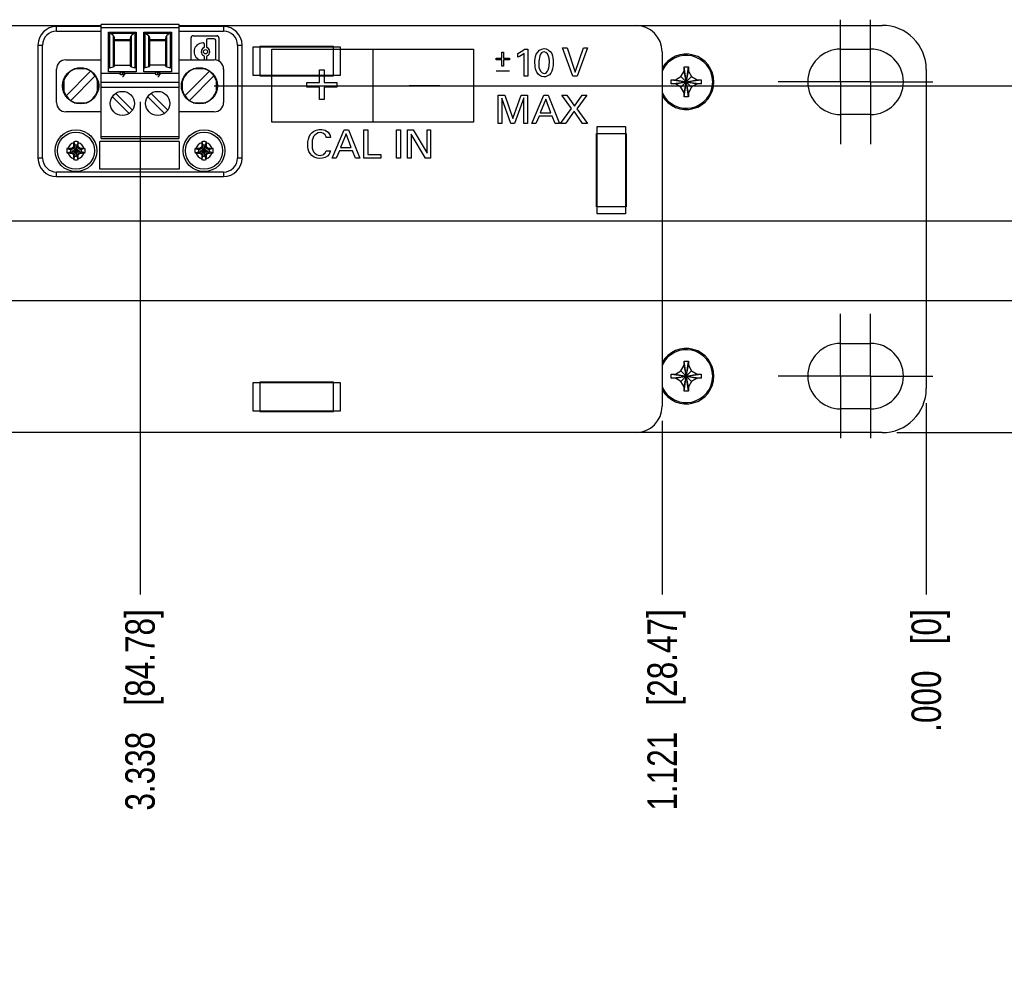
# Model space of a CAD drawing. Header units: inches. Extents: x 0 to 34, y 0 to 22.
# Tile 29 of 56: x 18.3 to 22.4, y 12.4 to 16.4. Entities that reach past the tile are written whole.
import ezdxf

# ---------------------------------------------------------------- set-up
doc = ezdxf.new("R2010")
doc.units = ezdxf.units.IN
doc.header["$LTSCALE"] = 1.87
doc.header["$MEASUREMENT"] = 0
doc.linetypes.add('CENTER', pattern=[0.6, 0.375, -0.075, 0.075, -0.075])
doc.layers.get('0').update_dxf_attribs({"linetype": 'CONTINUOUS'})
doc.layers.add('02___PRT_ALL_AXES', color=7, linetype='CONTINUOUS')
doc.layers.add('DIMENSIONS', color=7, linetype='CONTINUOUS')
doc.styles.get("Standard").update_dxf_attribs({"font": 'txt', "width": 0.8})
doc.dimstyles.new('DIMSTYLE_2', dxfattribs={"dimtxt": 0.125, "dimasz": 0.18, "dimexe": 0.125, "dimexo": 0.0625, "dimgap": 0.03125, "dimtad": 0, "dimtih": 1, "dimtoh": 1, "dimdec": 3, "dimzin": 4, "dimdsep": 46, "dimtxsty": 'STANDARD', "dimblk": '_FILLED', "dimblk1": '_FILLED', "dimblk2": '_FILLED', "dimcen": 0.09, "dimadec": 0, "dimazin": 0, "dimtp": 0.001, "dimtm": 0.001, "dimtfac": 1, "dimtdec": 3, "dimtofl": 0, "dimtmove": 0, "dimatfit": 3, "dimldrblk": '_FILLED', "dimfxl": 1, "dimtolj": 1, "dimtzin": 4, "dimarcsym": 0})
doc.dimstyles.new('DIMSTYLE_3', dxfattribs={"dimtxt": 0.125, "dimasz": 0.18, "dimexe": 0.125, "dimexo": 0.0625, "dimgap": 0.03125, "dimtad": 0, "dimtih": 1, "dimtoh": 1, "dimdec": 3, "dimzin": 4, "dimdsep": 46, "dimtxsty": 'STANDARD', "dimblk": '_FILLED', "dimblk1": '_FILLED', "dimblk2": '_FILLED', "dimcen": 0.09, "dimadec": 0, "dimazin": 0, "dimtfac": 1, "dimtdec": 3, "dimtofl": 0, "dimtmove": 0, "dimatfit": 3, "dimldrblk": '_FILLED', "dimfxl": 1, "dimtolj": 1, "dimtzin": 4, "dimarcsym": 0})

# ---------------------------------------------------------------- blocks, each defined once
blk = doc.blocks.new('*D32')
at = {"layer": 'DIMENSIONS', "color": 2, "linetype": 'CONTINUOUS'}
blk.add_line((20.9843, 14.6804), (20.9843, 13.9424), dxfattribs=at)
at = {"layer": 'DIMENSIONS', "color": 2, "linetype": 'CONTINUOUS', "insert": (20.9218, 13.8799), "char_height": 0.125, "width": 1.325, "attachment_point": 3, "rotation": 90, "line_spacing_factor": 0.9}
blk.add_mtext('1.121{\\Ftxt.shx;\\W1.000000;\\H0.125000; }[28.47]', dxfattribs=at)
blk = doc.blocks.new('_FILLED')
at = {"color": 0, "linetype": 'BYBLOCK'}
blk.add_solid([(0, 0), (-1, 0.174), (-1, -0.174)], dxfattribs=at)
blk = doc.blocks.new('*D33')
at = {"layer": 'DIMENSIONS', "color": 2, "linetype": 'CONTINUOUS'}
blk.add_line((22.1053, 14.7549), (22.1053, 13.9424), dxfattribs=at)
at = {"layer": 'DIMENSIONS', "color": 2, "linetype": 'CONTINUOUS', "insert": (22.0428, 13.8799), "char_height": 0.125, "width": 0.825, "attachment_point": 3, "rotation": 90, "line_spacing_factor": 0.9}
blk.add_mtext('.000{\\Ftxt.shx;\\W1.000000;\\H0.125000; }[0]', dxfattribs=at)
blk = doc.blocks.new('*D34')
at = {"layer": 'DIMENSIONS', "color": 2, "linetype": 'CONTINUOUS'}
blk.add_line((18.7674, 16.0353), (18.7674, 13.9424), dxfattribs=at)
at = {"layer": 'DIMENSIONS', "color": 2, "linetype": 'CONTINUOUS', "insert": (18.7049, 13.8799), "char_height": 0.125, "width": 1.325, "attachment_point": 3, "rotation": 90, "line_spacing_factor": 0.9}
blk.add_mtext('3.338{\\Ftxt.shx;\\W1.000000;\\H0.125000; }[84.78]', dxfattribs=at)
blk = doc.blocks.new('*D35')
at = {"layer": 'DIMENSIONS', "color": 2, "linetype": 'CONTINUOUS'}
blk.add_line((17.5883, 15.8239), (17.5883, 13.9424), dxfattribs=at)
at = {"layer": 'DIMENSIONS', "color": 2, "linetype": 'CONTINUOUS', "insert": (17.5258, 13.8799), "char_height": 0.125, "width": 1.425, "attachment_point": 3, "rotation": 90, "line_spacing_factor": 0.9}
blk.add_mtext('4.517{\\Ftxt.shx;\\W1.000000;\\H0.125000; }[114.73]', dxfattribs=at)
blk = doc.blocks.new('*D36')
at = {"layer": 'DIMENSIONS', "color": 2, "linetype": 'CONTINUOUS'}
blk.add_line((14.8363, 15.2009), (14.8363, 13.9424), dxfattribs=at)
at = {"layer": 'DIMENSIONS', "color": 2, "linetype": 'CONTINUOUS', "insert": (14.7738, 13.8799), "char_height": 0.125, "width": 1.425, "attachment_point": 3, "rotation": 90, "line_spacing_factor": 0.9}
blk.add_mtext('7.269{\\Ftxt.shx;\\W1.000000;\\H0.125000; }[184.63]', dxfattribs=at)
blk = doc.blocks.new('*D37')
at = {"layer": 'DIMENSIONS', "color": 2, "linetype": 'CONTINUOUS'}
blk.add_line((10.3733, 14.6969), (10.3733, 13.9424), dxfattribs=at)
at = {"layer": 'DIMENSIONS', "color": 2, "linetype": 'CONTINUOUS', "insert": (10.3108, 13.8799), "char_height": 0.125, "width": 1.525, "attachment_point": 3, "rotation": 90, "line_spacing_factor": 0.9}
blk.add_mtext('11.732{\\Ftxt.shx;\\W1.000000;\\H0.125000; }[297.99]', dxfattribs=at)
blk = doc.blocks.new('*D38')
at = {"layer": 'DIMENSIONS', "color": 2, "linetype": 'CONTINUOUS'}
blk.add_line((6.4403, 15.718), (6.4403, 13.9424), dxfattribs=at)
at = {"layer": 'DIMENSIONS', "color": 2, "linetype": 'CONTINUOUS', "insert": (6.3778, 13.8799), "char_height": 0.125, "width": 1.525, "attachment_point": 3, "rotation": 90, "line_spacing_factor": 0.9}
blk.add_mtext('15.665{\\Ftxt.shx;\\W1.000000;\\H0.125000; }[397.89]', dxfattribs=at)
blk = doc.blocks.new('*D39')
at = {"layer": 'DIMENSIONS', "color": 2, "linetype": 'CONTINUOUS'}
blk.add_line((7.1048, 15.8239), (7.1048, 13.9424), dxfattribs=at)
at = {"layer": 'DIMENSIONS', "color": 2, "linetype": 'CONTINUOUS', "insert": (7.0423, 13.8799), "char_height": 0.125, "width": 1.525, "attachment_point": 3, "rotation": 90, "line_spacing_factor": 0.9}
blk.add_mtext('15.001{\\Ftxt.shx;\\W1.000000;\\H0.125000; }[381.01]', dxfattribs=at)
blk = doc.blocks.new('*D40')
at = {"layer": 'DIMENSIONS', "color": 2, "linetype": 'CONTINUOUS'}
blk.add_line((4.2263, 14.6804), (4.2263, 13.9424), dxfattribs=at)
at = {"layer": 'DIMENSIONS', "color": 2, "linetype": 'CONTINUOUS', "insert": (4.1638, 13.8799), "char_height": 0.125, "width": 1.525, "attachment_point": 3, "rotation": 90, "line_spacing_factor": 0.9}
blk.add_mtext('17.879{\\Ftxt.shx;\\W1.000000;\\H0.125000; }[454.13]', dxfattribs=at)
blk = doc.blocks.new('*D41')
at = {"layer": 'DIMENSIONS', "color": 2, "linetype": 'CONTINUOUS'}
blk.add_line((12.6053, 14.9852), (12.6053, 13.9424), dxfattribs=at)
at = {"layer": 'DIMENSIONS', "color": 2, "linetype": 'CONTINUOUS', "insert": (12.5428, 13.8799), "char_height": 0.125, "width": 1.325, "attachment_point": 3, "rotation": 90, "line_spacing_factor": 0.9}
blk.add_mtext('9.500{\\Ftxt.shx;\\W1.000000;\\H0.125000; }[241.3]', dxfattribs=at)
blk = doc.blocks.new('*D42')
at = {"layer": 'DIMENSIONS', "color": 2, "linetype": 'CONTINUOUS'}
blk.add_line((14.4198, 15.1909), (22.7928, 15.1909), dxfattribs=at)
at = {"layer": 'DIMENSIONS', "color": 2, "linetype": 'CONTINUOUS', "insert": (22.8553, 15.2534), "char_height": 0.125, "width": 1.225, "attachment_point": 1, "line_spacing_factor": 0.9}
blk.add_mtext('.561{\\Ftxt.shx;\\W1.000000;\\H0.125000; }[14.25]', dxfattribs=at)
blk = doc.blocks.new('*D43')
at = {"layer": 'DIMENSIONS', "color": 2, "linetype": 'CONTINUOUS'}
blk.add_line((21.9803, 14.6299), (22.7928, 14.6299), dxfattribs=at)
at = {"layer": 'DIMENSIONS', "color": 2, "linetype": 'CONTINUOUS', "insert": (22.8553, 14.6924), "char_height": 0.125, "width": 0.825, "attachment_point": 1, "line_spacing_factor": 0.9}
blk.add_mtext('.000{\\Ftxt.shx;\\W1.000000;\\H0.125000; }[0]', dxfattribs=at)
blk = doc.blocks.new('*D44')
at = {"layer": 'DIMENSIONS', "color": 2, "linetype": 'CONTINUOUS'}
blk.add_line((15.1643, 15.5289), (22.7928, 15.5289), dxfattribs=at)
at = {"layer": 'DIMENSIONS', "color": 2, "linetype": 'CONTINUOUS', "insert": (22.8553, 15.5914), "char_height": 0.125, "width": 1.225, "attachment_point": 1, "line_spacing_factor": 0.9}
blk.add_mtext('.899{\\Ftxt.shx;\\W1.000000;\\H0.125000; }[22.83]', dxfattribs=at)
blk = doc.blocks.new('*D47')
at = {"layer": 'DIMENSIONS', "color": 2, "linetype": 'CONTINUOUS'}
blk.add_line((19.0821, 16.103), (22.7928, 16.103), dxfattribs=at)
at = {"layer": 'DIMENSIONS', "color": 2, "linetype": 'CONTINUOUS', "insert": (22.8553, 16.1655), "char_height": 0.125, "width": 1.625, "attachment_point": 1, "line_spacing_factor": 0.9}
blk.add_mtext('3X 1.473{\\Ftxt.shx;\\W1.000000;\\H0.125000; }[37.42]', dxfattribs=at)

msp = doc.modelspace()

# ---------------------------------------------------------------- linework, layer by layer
at = {"color": 7, "linetype": 'CONTINUOUS'}
for p, q in [((17.9038, 16.3599), (18.6019, 16.3599)), ((18.933, 16.3599), (21.9178, 16.3599)), ((19.2473, 16.2679), (19.6173, 16.2679)), ((19.2473, 16.1469), (19.2473, 16.2679)), ((19.5883, 16.2699), (19.2763, 16.2699)), ((19.2763, 16.2699), (19.2763, 16.1449)), ((19.5883, 16.1449), (19.5883, 16.2699)), ((19.6173, 16.2679), (19.6173, 16.1469)), ((20.9843, 16.2469), (20.9843, 14.7429)), ((21.0773, 16.1839), (21.0953, 16.1839)), ((21.0773, 16.0559), (21.0953, 16.1839)), ((21.0773, 16.1659), (21.0773, 16.1839)), ((21.0953, 16.0559), (21.0773, 16.1839)), ((21.0953, 16.1839), (21.0953, 16.1659)), ((18.6924, 16.1508), (18.6924, 16.1625)), ((18.8424, 16.1508), (18.8424, 16.1625)), ((19.6173, 16.1469), (19.2473, 16.1469)), ((19.2763, 16.1449), (19.5883, 16.1449)), ((19.3043, 16.1449), (19.3043, 16.1469)), ((19.3763, 16.1449), (19.3763, 16.1469)), ((19.4883, 16.1449), (19.4883, 16.1469)), ((21.0403, 16.1289), (21.0637, 16.1424)), ((21.0637, 16.1424), (21.0773, 16.1659)), ((21.0637, 16.0974), (21.1088, 16.1424)), ((21.0637, 16.1424), (21.1088, 16.0974)), ((21.0773, 16.0739), (21.0953, 16.1659)), ((21.0953, 16.0739), (21.0773, 16.1659)), ((21.0953, 16.1659), (21.1088, 16.1424)), ((21.1088, 16.1424), (21.1323, 16.1289)), ((22.1053, 16.1724), (22.1053, 14.8174)), ((21.0223, 16.1109), (21.1503, 16.1289)), ((21.0223, 16.1289), (21.0403, 16.1289)), ((21.0223, 16.1289), (21.1503, 16.1109)), ((21.0223, 16.1109), (21.0223, 16.1289)), ((21.0403, 16.1109), (21.0223, 16.1109)), ((21.0403, 16.1109), (21.1323, 16.1289)), ((21.0403, 16.1289), (21.1323, 16.1109)), ((21.0637, 16.0974), (21.0403, 16.1109)), ((21.0773, 16.0739), (21.0637, 16.0974)), ((21.1088, 16.0974), (21.0953, 16.0739)), ((21.1323, 16.1109), (21.1088, 16.0974)), ((21.1323, 16.1289), (21.1503, 16.1289)), ((21.1503, 16.1109), (21.1323, 16.1109)), ((21.1503, 16.1289), (21.1503, 16.1109)), ((21.0773, 16.0559), (21.0773, 16.0739)), ((21.0953, 16.0559), (21.0773, 16.0559)), ((21.0953, 16.0739), (21.0953, 16.0559)), ((20.7078, 15.9299), (20.8288, 15.9299)), ((20.7078, 15.5599), (20.7078, 15.9299)), ((20.8288, 15.9299), (20.8288, 15.5599)), ((20.7058, 15.9009), (20.8308, 15.9009)), ((20.7058, 15.5889), (20.7058, 15.9009)), ((20.8308, 15.9009), (20.8308, 15.5889)), ((18.4906, 15.8485), (18.4846, 15.8381)), ((18.4853, 15.8463), (18.4906, 15.8485)), ((18.4859, 15.8654), (18.4906, 15.8504)), ((18.4906, 15.8044), (18.5, 15.8504)), ((18.4906, 15.8504), (18.4906, 15.8485)), ((18.5, 15.8044), (18.4906, 15.8504)), ((18.4906, 15.8063), (18.5, 15.8485)), ((18.5, 15.8063), (18.4906, 15.8485)), ((18.5047, 15.8654), (18.5, 15.8504)), ((18.5, 15.8485), (18.5, 15.8504)), ((18.5, 15.8485), (18.5052, 15.8463)), ((18.506, 15.8381), (18.5, 15.8485)), ((19.0346, 15.8485), (19.0286, 15.8381)), ((19.0293, 15.8463), (19.0346, 15.8485)), ((19.0299, 15.8654), (19.0346, 15.8504)), ((19.0346, 15.8504), (19.0346, 15.8485)), ((19.0346, 15.8044), (19.044, 15.8504)), ((19.044, 15.8044), (19.0346, 15.8504)), ((19.0346, 15.8063), (19.044, 15.8485)), ((19.044, 15.8063), (19.0346, 15.8485)), ((19.0487, 15.8654), (19.044, 15.8504)), ((19.044, 15.8485), (19.044, 15.8504)), ((19.044, 15.8485), (19.0492, 15.8463)), ((19.05, 15.8381), (19.044, 15.8485)), ((20.8288, 15.8694), (20.8293, 15.8694)), ((18.4573, 15.8368), (18.4723, 15.8321)), ((18.4573, 15.818), (18.4723, 15.8227)), ((18.4723, 15.8227), (18.5183, 15.8321)), ((18.4742, 15.8321), (18.4723, 15.8321)), ((18.4723, 15.8321), (18.5183, 15.8227)), ((18.4723, 15.8227), (18.4742, 15.8227)), ((18.4846, 15.8381), (18.4742, 15.8321)), ((18.4764, 15.8373), (18.4742, 15.8321)), ((18.4742, 15.8227), (18.5164, 15.8321)), ((18.4742, 15.8321), (18.5164, 15.8227)), ((18.4742, 15.8227), (18.4846, 15.8167)), ((18.4764, 15.8175), (18.4742, 15.8227)), ((18.482, 15.8141), (18.5085, 15.8406)), ((18.5085, 15.8141), (18.482, 15.8406)), ((18.4846, 15.8167), (18.4906, 15.8063)), ((18.4906, 15.8063), (18.4853, 15.8085)), ((18.4859, 15.7894), (18.4906, 15.8044)), ((18.4906, 15.8063), (18.4906, 15.8044)), ((18.5, 15.8063), (18.506, 15.8167)), ((18.5052, 15.8085), (18.5, 15.8063)), ((18.5, 15.8044), (18.5, 15.8063)), ((18.5047, 15.7894), (18.5, 15.8044)), ((18.5164, 15.8321), (18.506, 15.8381)), ((18.506, 15.8167), (18.5164, 15.8227)), ((18.5142, 15.8373), (18.5164, 15.8321)), ((18.5164, 15.8227), (18.5142, 15.8175)), ((18.5183, 15.8321), (18.5164, 15.8321)), ((18.5164, 15.8227), (18.5183, 15.8227)), ((18.5333, 15.8368), (18.5183, 15.8321)), ((18.5333, 15.818), (18.5183, 15.8227)), ((19.0013, 15.8368), (19.0163, 15.8321)), ((19.0013, 15.818), (19.0163, 15.8227)), ((19.0163, 15.8227), (19.0623, 15.8321)), ((19.0182, 15.8321), (19.0163, 15.8321)), ((19.0163, 15.8321), (19.0623, 15.8227)), ((19.0163, 15.8227), (19.0182, 15.8227)), ((19.0286, 15.8381), (19.0182, 15.8321)), ((19.0204, 15.8373), (19.0182, 15.8321)), ((19.0182, 15.8227), (19.0604, 15.8321)), ((19.0182, 15.8321), (19.0604, 15.8227)), ((19.0182, 15.8227), (19.0286, 15.8167)), ((19.0204, 15.8175), (19.0182, 15.8227)), ((19.026, 15.8141), (19.0525, 15.8406)), ((19.0525, 15.8141), (19.026, 15.8406)), ((19.0286, 15.8167), (19.0346, 15.8063)), ((19.0346, 15.8063), (19.0293, 15.8085)), ((19.0299, 15.7894), (19.0346, 15.8044)), ((19.0346, 15.8063), (19.0346, 15.8044)), ((19.044, 15.8063), (19.05, 15.8167)), ((19.0492, 15.8085), (19.044, 15.8063)), ((19.044, 15.8044), (19.044, 15.8063)), ((19.0487, 15.7894), (19.044, 15.8044)), ((19.0604, 15.8321), (19.05, 15.8381)), ((19.05, 15.8167), (19.0604, 15.8227)), ((19.0582, 15.8373), (19.0604, 15.8321)), ((19.0604, 15.8227), (19.0582, 15.8175)), ((19.0623, 15.8321), (19.0604, 15.8321)), ((19.0604, 15.8227), (19.0623, 15.8227)), ((19.0773, 15.8368), (19.0623, 15.8321)), ((19.0773, 15.818), (19.0623, 15.8227)), ((20.8293, 15.6194), (20.8288, 15.6194)), ((20.8308, 15.5889), (20.7058, 15.5889)), ((20.8288, 15.5599), (20.7078, 15.5599)), ((21.0773, 14.9339), (21.0953, 14.9339)), ((21.0953, 14.8059), (21.0773, 14.9339)), ((21.0773, 14.9159), (21.0773, 14.9339)), ((21.0773, 14.8059), (21.0953, 14.9339)), ((21.0953, 14.9339), (21.0953, 14.9159)), ((21.0403, 14.8789), (21.0637, 14.8924)), ((21.0637, 14.8924), (21.0773, 14.9159)), ((21.0637, 14.8924), (21.1088, 14.8474)), ((21.0637, 14.8474), (21.1088, 14.8924)), ((21.0953, 14.8239), (21.0773, 14.9159)), ((21.0773, 14.8239), (21.0953, 14.9159)), ((21.0953, 14.9159), (21.1088, 14.8924)), ((21.1088, 14.8924), (21.1323, 14.8789)), ((19.2473, 14.8429), (19.6173, 14.8429)), ((19.2473, 14.7219), (19.2473, 14.8429)), ((19.5883, 14.8449), (19.2763, 14.8449)), ((19.2763, 14.8449), (19.2763, 14.7199)), ((19.3043, 14.8449), (19.3043, 14.8429)), ((19.3763, 14.8449), (19.3763, 14.8429)), ((19.4883, 14.8449), (19.4883, 14.8429)), ((19.5883, 14.7199), (19.5883, 14.8449)), ((19.6173, 14.8429), (19.6173, 14.7219)), ((21.0223, 14.8609), (21.1503, 14.8789)), ((21.0223, 14.8789), (21.0403, 14.8789)), ((21.0223, 14.8789), (21.1503, 14.8609)), ((21.0223, 14.8609), (21.0223, 14.8789)), ((21.0403, 14.8609), (21.0223, 14.8609)), ((21.0403, 14.8609), (21.1323, 14.8789)), ((21.0403, 14.8789), (21.1323, 14.8609)), ((21.0637, 14.8474), (21.0403, 14.8609)), ((21.0773, 14.8239), (21.0637, 14.8474)), ((21.1088, 14.8474), (21.0953, 14.8239)), ((21.1323, 14.8609), (21.1088, 14.8474)), ((21.1323, 14.8789), (21.1503, 14.8789)), ((21.1503, 14.8609), (21.1323, 14.8609)), ((21.1503, 14.8789), (21.1503, 14.8609)), ((21.0773, 14.8059), (21.0773, 14.8239)), ((21.0953, 14.8059), (21.0773, 14.8059)), ((21.0953, 14.8239), (21.0953, 14.8059)), ((19.6173, 14.7219), (19.2473, 14.7219)), ((19.2763, 14.7199), (19.5883, 14.7199)), ((21.9178, 14.6299), (3.2928, 14.6299))]:
    msp.add_line(p, q, dxfattribs=at)
at = {"color": 6, "linetype": 'CONTINUOUS'}
for p, q in [((18.6019, 16.355), (18.4129, 16.355)), ((18.4129, 16.3353), (18.4129, 16.355)), ((18.933, 16.3628), (18.6019, 16.3628)), ((18.6019, 15.8786), (18.6019, 16.3628)), ((18.6019, 16.351), (18.933, 16.351)), ((18.933, 15.8786), (18.933, 16.3628)), ((19.122, 16.355), (18.933, 16.355)), ((19.122, 16.355), (19.122, 16.3353)), ((18.4129, 16.3353), (18.6019, 16.3353)), ((18.6334, 16.3313), (18.7515, 16.3313)), ((18.6334, 16.1627), (18.6334, 16.3313)), ((18.6347, 16.331), (18.6392, 16.3284)), ((18.6392, 16.18), (18.6392, 16.3284)), ((18.6415, 16.3267), (18.7433, 16.3267)), ((18.6532, 16.3169), (18.6415, 16.3267)), ((18.6532, 16.3169), (18.6532, 16.1838)), ((18.659, 16.1875), (18.659, 16.3053)), ((18.7259, 16.3053), (18.7259, 16.1875)), ((18.7433, 16.3267), (18.7317, 16.3169)), ((18.7317, 16.1838), (18.7317, 16.3169)), ((18.7457, 16.3284), (18.7501, 16.331)), ((18.7457, 16.3284), (18.7457, 16.18)), ((18.7515, 16.3313), (18.7515, 16.1627)), ((18.7834, 16.3313), (18.9015, 16.3313)), ((18.7834, 16.1627), (18.7834, 16.3313)), ((18.7847, 16.331), (18.7892, 16.3284)), ((18.7892, 16.18), (18.7892, 16.3284)), ((18.7915, 16.3267), (18.8933, 16.3267)), ((18.7915, 16.3267), (18.8032, 16.3169)), ((18.8032, 16.3169), (18.8032, 16.1838)), ((18.809, 16.1875), (18.809, 16.3053)), ((18.8759, 16.3053), (18.8759, 16.1875)), ((18.8933, 16.3267), (18.8817, 16.3169)), ((18.8817, 16.1838), (18.8817, 16.3169)), ((18.9001, 16.331), (18.8957, 16.3284)), ((18.8957, 16.3284), (18.8957, 16.18)), ((18.9015, 16.3313), (18.9015, 16.1627)), ((18.933, 16.3353), (19.122, 16.3353)), ((18.9842, 16.2132), (18.9842, 16.3073)), ((18.9925, 16.3156), (19.094, 16.3156)), ((19.1023, 16.3073), (19.1023, 16.2077)), ((18.3342, 16.2762), (18.3539, 16.2762)), ((18.3342, 16.2762), (18.3342, 15.7959)), ((18.3539, 15.7959), (18.3539, 16.2762)), ((18.7259, 16.2985), (18.659, 16.2985)), ((18.659, 16.2953), (18.7259, 16.2953)), ((18.8759, 16.2985), (18.809, 16.2985)), ((18.809, 16.2953), (18.8759, 16.2953)), ((19.0348, 16.2852), (19.0343, 16.2852)), ((19.0411, 16.2695), (19.0411, 16.2789)), ((19.0497, 16.2966), (19.0497, 16.2695)), ((19.0826, 16.3028), (19.056, 16.3028)), ((19.0888, 16.2165), (19.0888, 16.2966)), ((19.181, 16.2762), (19.2007, 16.2762)), ((19.181, 16.2762), (19.181, 15.7959)), ((19.2007, 15.7959), (19.2007, 16.2762)), ((19.0411, 16.2165), (19.0411, 16.2259)), ((19.0497, 16.2259), (19.0497, 16.2165)), ((18.4523, 16.2132), (18.6019, 16.2132)), ((18.5025, 16.1787), (18.5281, 16.1787)), ((18.6392, 16.18), (18.6532, 16.1838)), ((18.659, 16.1912), (18.7259, 16.1912)), ((18.7317, 16.1838), (18.7457, 16.18)), ((18.8032, 16.1838), (18.7892, 16.18)), ((18.8759, 16.1912), (18.809, 16.1912)), ((18.8817, 16.1838), (18.8957, 16.18)), ((18.933, 16.2132), (19.0826, 16.2132)), ((19.0068, 16.1787), (19.0324, 16.1787)), ((18.4129, 16.0321), (18.4129, 16.1739)), ((18.5575, 16.1647), (18.4535, 16.0607)), ((18.577, 16.1452), (18.473, 16.0413)), ((18.5423, 16.1748), (18.4882, 16.1748)), ((18.6019, 16.1561), (18.6819, 16.1561)), ((18.6925, 16.1627), (18.6334, 16.1627)), ((18.6811, 16.154), (18.6811, 16.1534)), ((18.7515, 16.1627), (18.6924, 16.1627)), ((18.703, 16.1561), (18.8319, 16.1561)), ((18.7037, 16.1534), (18.7038, 16.154)), ((18.8425, 16.1627), (18.7834, 16.1627)), ((18.8311, 16.154), (18.8311, 16.1534)), ((18.9015, 16.1627), (18.8424, 16.1627)), ((18.853, 16.1561), (18.933, 16.1561)), ((18.8537, 16.1534), (18.8538, 16.154)), ((19.0619, 16.1647), (18.9579, 16.0607)), ((18.9774, 16.0413), (19.0813, 16.1452)), ((19.0467, 16.1748), (18.9926, 16.1748)), ((19.122, 16.1739), (19.122, 16.0321)), ((18.4396, 16.0902), (18.4396, 16.1158)), ((18.4434, 16.13), (18.4434, 16.0759)), ((18.5871, 16.0759), (18.5871, 16.13)), ((18.591, 16.1158), (18.591, 16.0902)), ((18.933, 16.1168), (18.6019, 16.1168)), ((18.6019, 16.0978), (18.933, 16.0978)), ((18.9439, 16.0902), (18.9439, 16.1158)), ((18.9478, 16.0759), (18.9478, 16.13)), ((19.0915, 16.0759), (19.0915, 16.13)), ((19.0953, 16.1158), (19.0953, 16.0902)), ((18.7207, 15.986), (18.65, 16.0567)), ((18.7348, 15.9997), (18.6642, 16.0704)), ((18.8, 16.0567), (18.8707, 15.986)), ((18.8142, 16.0704), (18.8848, 15.9997)), ((18.4882, 16.0311), (18.5423, 16.0311)), ((18.5281, 16.0273), (18.5025, 16.0273)), ((18.9926, 16.0311), (19.0467, 16.0311)), ((19.0324, 16.0273), (19.0068, 16.0273)), ((18.6019, 15.9927), (18.4523, 15.9927)), ((19.0826, 15.9927), (18.933, 15.9927)), ((18.933, 15.8864), (18.6019, 15.8864)), ((18.933, 15.8668), (18.5967, 15.8668)), ((18.5967, 15.7487), (18.5967, 15.8668)), ((18.6019, 15.8786), (18.933, 15.8786)), ((18.933, 15.8668), (18.933, 15.7487)), ((18.3539, 15.7959), (18.3342, 15.7959)), ((19.2007, 15.7959), (19.181, 15.7959)), ((19.122, 15.7368), (18.4129, 15.7368)), ((18.4129, 15.7172), (18.4129, 15.7368)), ((18.933, 15.7487), (18.5967, 15.7487)), ((19.122, 15.7368), (19.122, 15.7172)), ((18.4129, 15.7172), (19.122, 15.7172))]:
    msp.add_line(p, q, dxfattribs=at)
at = {"color": 40, "linetype": 'CONTINUOUS'}
for p, q in [((20.5617, 16.2638), (20.5802, 16.2638)), ((20.6045, 16.1435), (20.5617, 16.2638)), ((20.5802, 16.2638), (20.6143, 16.161)), ((20.6143, 16.161), (20.6503, 16.2638)), ((20.6671, 16.2638), (20.6228, 16.1435)), ((20.6503, 16.2638), (20.6671, 16.2638)), ((19.3273, 16.2587), (20.1837, 16.2587)), ((19.3273, 15.9491), (19.3273, 16.2587)), ((19.7555, 16.2587), (19.7555, 15.9491)), ((20.1837, 16.2587), (20.1837, 15.9491)), ((20.279, 16.2198), (20.3041, 16.2198)), ((20.279, 16.2132), (20.279, 16.2198)), ((20.3041, 16.2459), (20.3112, 16.2459)), ((20.3041, 16.2198), (20.3041, 16.2459)), ((20.3112, 16.2459), (20.3112, 16.2198)), ((20.3112, 16.2198), (20.3363, 16.2198)), ((20.3363, 16.2198), (20.3363, 16.2132)), ((20.3717, 16.224), (20.3717, 16.2406)), ((20.3985, 16.1435), (20.3985, 16.2406)), ((20.3996, 16.2588), (20.4145, 16.2588)), ((20.4145, 16.2588), (20.4145, 16.1435)), ((20.3041, 16.2132), (20.279, 16.2132)), ((20.3041, 16.1868), (20.3041, 16.2132)), ((20.3112, 16.1868), (20.3041, 16.1868)), ((20.3363, 16.2132), (20.3112, 16.2132)), ((20.3112, 16.2132), (20.3112, 16.1868)), ((19.5287, 16.1704), (19.5497, 16.1704)), ((19.5287, 16.1171), (19.5287, 16.1704)), ((19.5497, 16.1704), (19.5497, 16.1171)), ((20.2792, 16.1672), (20.3365, 16.1672)), ((20.4145, 16.1435), (20.3985, 16.1435)), ((20.6228, 16.1435), (20.6045, 16.1435)), ((19.4754, 16.1171), (19.5287, 16.1171)), ((19.4754, 16.0979), (19.4754, 16.1171)), ((19.5287, 16.0979), (19.4754, 16.0979)), ((19.5287, 16.0446), (19.5287, 16.0979)), ((19.5497, 16.1171), (19.603, 16.1171)), ((19.603, 16.0979), (19.5497, 16.0979)), ((19.5497, 16.0979), (19.5497, 16.0446)), ((19.603, 16.1171), (19.603, 16.0979)), ((19.9094, 16.1039), (20.0408, 16.1039)), ((20.2873, 16.0635), (20.3168, 16.0635)), ((20.2873, 15.9432), (20.2873, 16.0635)), ((20.3168, 16.0635), (20.3507, 15.9644)), ((20.3507, 15.9644), (20.3856, 16.0635)), ((20.3856, 16.0635), (20.413, 16.0635)), ((20.413, 16.0635), (20.413, 15.9432)), ((20.4311, 15.9432), (20.4818, 16.0635)), ((20.4818, 16.0635), (20.4996, 16.0635)), ((20.4996, 16.0635), (20.5482, 15.9432)), ((20.5581, 16.0635), (20.5794, 16.0635)), ((20.5997, 16.0062), (20.5581, 16.0635)), ((20.5794, 16.0635), (20.6119, 16.0172)), ((20.6119, 16.0172), (20.6444, 16.0635)), ((20.6645, 16.0635), (20.6217, 16.0059)), ((20.6444, 16.0635), (20.6645, 16.0635)), ((19.5497, 16.0446), (19.5287, 16.0446)), ((20.3034, 16.0508), (20.3034, 15.9432)), ((20.3414, 15.9432), (20.3034, 16.0508)), ((20.3967, 16.0515), (20.3572, 15.9432)), ((20.3967, 15.9432), (20.3967, 16.0515)), ((20.4899, 16.047), (20.4666, 15.988)), ((20.5121, 15.988), (20.4899, 16.047)), ((20.4613, 15.9745), (20.4483, 15.9432)), ((20.5171, 15.9745), (20.4613, 15.9745)), ((20.4666, 15.988), (20.5121, 15.988)), ((20.5301, 15.9432), (20.5171, 15.9745)), ((20.5531, 15.9432), (20.5997, 16.0062)), ((20.6099, 15.9949), (20.5733, 15.9432)), ((20.6457, 15.9432), (20.6099, 15.9949)), ((20.6217, 16.0059), (20.6667, 15.9432)), ((20.1837, 15.9491), (19.3273, 15.9491)), ((20.3034, 15.9432), (20.2873, 15.9432)), ((20.3572, 15.9432), (20.3414, 15.9432)), ((20.413, 15.9432), (20.3967, 15.9432)), ((20.4483, 15.9432), (20.4311, 15.9432)), ((20.5482, 15.9432), (20.5301, 15.9432)), ((20.5733, 15.9432), (20.5531, 15.9432)), ((20.6667, 15.9432), (20.6457, 15.9432)), ((19.5835, 15.7959), (19.6341, 15.9162)), ((19.6423, 15.8997), (19.619, 15.8407)), ((19.6341, 15.9162), (19.652, 15.9162)), ((19.6644, 15.8407), (19.6423, 15.8997)), ((19.652, 15.9162), (19.7006, 15.7959)), ((19.7178, 15.9162), (19.7343, 15.9162)), ((19.7178, 15.7959), (19.7178, 15.9162)), ((19.7343, 15.9162), (19.7343, 15.8107)), ((19.856, 15.9162), (19.8726, 15.9162)), ((19.856, 15.7959), (19.856, 15.9162)), ((19.8726, 15.9162), (19.8726, 15.7959)), ((19.9035, 15.9162), (19.9266, 15.9162)), ((19.9035, 15.7959), (19.9035, 15.9162)), ((19.9798, 15.7959), (19.9186, 15.898)), ((19.9186, 15.898), (19.9186, 15.7959)), ((19.9266, 15.9162), (19.9858, 15.8167)), ((19.9858, 15.9162), (20.0011, 15.9162)), ((19.9858, 15.8167), (19.9858, 15.9162)), ((20.0011, 15.9162), (20.0011, 15.7959)), ((19.5758, 15.8837), (19.5579, 15.8837)), ((19.5571, 15.8275), (19.5754, 15.8275)), ((19.6136, 15.8272), (19.6007, 15.7959)), ((19.6694, 15.8272), (19.6136, 15.8272)), ((19.619, 15.8407), (19.6644, 15.8407)), ((19.6824, 15.7959), (19.6694, 15.8272)), ((19.7343, 15.8107), (19.7903, 15.8107)), ((19.7903, 15.8107), (19.7903, 15.7959)), ((19.6007, 15.7959), (19.5835, 15.7959)), ((19.7006, 15.7959), (19.6824, 15.7959)), ((19.7903, 15.7959), (19.7178, 15.7959)), ((19.8726, 15.7959), (19.856, 15.7959)), ((19.9186, 15.7959), (19.9035, 15.7959)), ((20.0011, 15.7959), (19.9798, 15.7959))]:
    msp.add_line(p, q, dxfattribs=at)
at = {"color": 6, "linetype": 'CONTINUOUS'}
for centre, radius in [((19.0454, 16.2477), 0.00899), ((18.5153, 16.103), 0.0768), ((19.0196, 16.103), 0.0768), ((18.6924, 16.0282), 0.0512), ((18.8424, 16.0282), 0.0512), ((18.4956, 15.8274), 0.0886), ((19.0393, 15.8274), 0.0886)]:
    msp.add_circle(centre, radius, dxfattribs=at)
at = {"color": 7, "linetype": 'CONTINUOUS'}
for centre in [(18.4953, 15.8274), (19.0393, 15.8274)]:
    msp.add_circle(centre, 0.0787, dxfattribs=at)
at = {"color": 6, "linetype": 'CONTINUOUS'}
for centre, radius, start, end in [((18.4129, 16.2762), 0.0787, 90, 180), ((19.122, 16.2762), 0.0787, 0, 90), ((18.4129, 16.2762), 0.0591, 90, 180), ((18.9925, 16.3073), 0.0083, 90, 180), ((19.094, 16.3073), 0.0083, 0, 90), ((19.122, 16.2762), 0.0591, 0, 90), ((19.0343, 16.2477), 0.0374, 90, 248.2928), ((19.0454, 16.2477), 0.018, 115.8849, 244.1151), ((19.0348, 16.2789), 0.00622, 0, 90), ((19.0348, 16.2695), 0.00622, 295.8849, 360), ((19.056, 16.2966), 0.00622, 90, 180), ((19.056, 16.2695), 0.00622, 180, 244.1151), ((19.0454, 16.2477), 0.018, 295.8849, 64.1151), ((19.0826, 16.2966), 0.00622, 0, 90), ((19.0348, 16.2259), 0.00622, 0, 64.1151), ((19.056, 16.2259), 0.00622, 115.8849, 180), ((18.4523, 16.1739), 0.0394, 90, 180), ((19.0348, 16.2165), 0.00622, 327.6024, 360), ((19.056, 16.2165), 0.00622, 180, 212.3997), ((19.0826, 16.1739), 0.0394, 0, 90), ((19.0826, 16.2165), 0.00622, 321.5285, 360), ((18.5153, 16.103), 0.0748, 105.2133, 164.7901), ((18.5153, 16.103), 0.0748, 15.29, 74.7171), ((18.6924, 16.1508), 0.0118, 15.6238, 164.3762), ((18.6923, 16.1921), 0.0412, 266.3325, 267.1771), ((18.6924, 16.1942), 0.0433, 267.1864, 270.0288), ((18.6925, 16.1947), 0.0438, 269.9815, 271.4433), ((18.6925, 16.1936), 0.0427, 271.4401, 272.821), ((18.6926, 16.1922), 0.0413, 272.8236, 273.5409), ((18.8424, 16.1508), 0.0118, 15.6238, 164.3762), ((18.8423, 16.1921), 0.0412, 266.3325, 267.1771), ((18.8424, 16.1942), 0.0433, 267.1864, 270.0288), ((18.8425, 16.1947), 0.0438, 269.9815, 271.4433), ((18.8425, 16.1936), 0.0427, 271.4401, 272.821), ((18.8426, 16.1922), 0.0413, 272.8236, 273.5409), ((19.0196, 16.103), 0.0748, 105.2133, 164.7901), ((19.0196, 16.103), 0.0748, 15.29, 74.7171), ((18.5153, 16.103), 0.0748, 195.29, 254.7171), ((18.5153, 16.103), 0.0748, 285.2133, 344.7901), ((19.0196, 16.103), 0.0748, 195.29, 254.7171), ((19.0196, 16.103), 0.0748, 285.2133, 344.7901), ((18.4523, 16.0321), 0.0394, 180, 270), ((19.0826, 16.0321), 0.0394, 270, 360), ((18.4129, 15.7959), 0.0787, 180, 270), ((18.4129, 15.7959), 0.0591, 180, 270), ((19.122, 15.7959), 0.0787, 270, 360), ((19.122, 15.7959), 0.0591, 270, 360)]:
    msp.add_arc(centre, radius, start, end, dxfattribs=at)
at = {"color": 7, "linetype": 'CONTINUOUS'}
for centre, radius, start, end in [((20.8713, 16.2469), 0.113, 0, 90), ((21.9178, 16.1724), 0.1875, 0, 90), ((21.0863, 16.1199), 0.1125, 204.8222, 155.1778), ((18.6924, 16.1508), 0.0117, 15.8714, 164.1286), ((18.6924, 16.1508), 0.00217, 315.7735, 224.9956), ((18.6924, 16.1508), 0.00834, 270, 90), ((18.8424, 16.1508), 0.0117, 15.8714, 164.1286), ((18.8424, 16.1508), 0.00217, 315.7735, 224.9956), ((18.8424, 16.1508), 0.00834, 270, 90), ((18.4953, 15.8274), 0.0353, 105.7644, 164.2356), ((19.9647, 14.9791), 1.7148, 149.6199, 149.8389), ((19.5494, 15.8284), 1.0642, 178.2244, 179.0344), ((18.9777, 15.846), 0.4922, 177.7465, 178.2175), ((18.4953, 15.8274), 0.0391, 76.0445, 103.9555), ((18.4953, 15.8274), 0.0235, 78.4043, 101.5957), ((18.019, 15.8462), 0.4861, 1.7795, 2.2564), ((17.4549, 15.8287), 1.0505, 0.9603, 1.7809), ((18.4953, 15.8274), 0.0353, 15.7644, 74.2356), ((17.0284, 14.9805), 1.7119, 30.161, 30.3803), ((19.0393, 15.8274), 0.0353, 105.7644, 164.2356), ((20.5087, 14.9791), 1.7148, 149.6199, 149.8389), ((20.0934, 15.8284), 1.0642, 178.2244, 179.0344), ((19.5217, 15.846), 0.4922, 177.7465, 178.2175), ((19.0393, 15.8274), 0.0391, 76.0445, 103.9555), ((19.0393, 15.8274), 0.0235, 78.4043, 101.5957), ((18.563, 15.8462), 0.4861, 1.7795, 2.2564), ((17.9989, 15.8287), 1.0505, 0.9603, 1.7809), ((19.0393, 15.8274), 0.0353, 15.7644, 74.2356), ((17.5724, 14.9805), 1.7119, 30.161, 30.3803), ((18.4953, 15.8274), 0.0391, 166.0445, 193.9555), ((18.4764, 15.3511), 0.4861, 91.7795, 92.2564), ((18.4767, 16.3098), 0.4922, 267.7465, 268.2175), ((18.494, 14.787), 1.0505, 90.9603, 91.7809), ((18.4953, 15.8274), 0.0353, 195.7644, 254.2356), ((18.4943, 16.8815), 1.0642, 268.2244, 269.0344), ((18.4953, 15.8274), 0.0235, 168.4043, 191.5957), ((19.3422, 14.3605), 1.7119, 120.161, 120.3803), ((19.3436, 17.2968), 1.7148, 239.6199, 239.8389), ((19.9622, 16.6743), 1.7119, 210.161, 210.3803), ((19.5357, 15.8261), 1.0505, 180.9603, 181.7809), ((18.4953, 15.8274), 0.0235, 258.4043, 281.5957), ((18.4953, 15.8274), 0.0353, 285.7644, 344.2356), ((17.4412, 15.8264), 1.0642, 358.2244, 359.0344), ((17.0259, 16.6757), 1.7148, 329.6199, 329.8389), ((17.647, 14.358), 1.7148, 59.6199, 59.8389), ((17.6484, 17.2943), 1.7119, 300.161, 300.3803), ((18.4963, 14.7733), 1.0642, 88.2244, 89.0344), ((18.4966, 16.8678), 1.0505, 270.9603, 271.7809), ((18.4953, 15.8274), 0.0235, 348.4043, 11.5957), ((18.5139, 15.345), 0.4922, 87.7465, 88.2175), ((18.5141, 16.3037), 0.4861, 271.7795, 272.2564), ((18.4953, 15.8274), 0.0391, 346.0445, 13.9555), ((19.0393, 15.8274), 0.0391, 166.0445, 193.9555), ((19.0204, 15.3511), 0.4861, 91.7795, 92.2564), ((19.0207, 16.3098), 0.4922, 267.7465, 268.2175), ((19.038, 14.787), 1.0505, 90.9603, 91.7809), ((19.0393, 15.8274), 0.0353, 195.7644, 254.2356), ((19.0383, 16.8815), 1.0642, 268.2244, 269.0344), ((19.0393, 15.8274), 0.0235, 168.4043, 191.5957), ((19.8862, 14.3605), 1.7119, 120.161, 120.3803), ((19.8876, 17.2968), 1.7148, 239.6199, 239.8389), ((20.5062, 16.6743), 1.7119, 210.161, 210.3803), ((20.0797, 15.8261), 1.0505, 180.9603, 181.7809), ((19.0393, 15.8274), 0.0235, 258.4043, 281.5957), ((19.0393, 15.8274), 0.0353, 285.7644, 344.2356), ((17.9852, 15.8264), 1.0642, 358.2244, 359.0344), ((17.5699, 16.6757), 1.7148, 329.6199, 329.8389), ((18.191, 14.358), 1.7148, 59.6199, 59.8389), ((18.1924, 17.2943), 1.7119, 300.161, 300.3803), ((19.0403, 14.7733), 1.0642, 88.2244, 89.0344), ((19.0406, 16.8678), 1.0505, 270.9603, 271.7809), ((19.0393, 15.8274), 0.0235, 348.4043, 11.5957), ((19.0579, 15.345), 0.4922, 87.7465, 88.2175), ((19.0581, 16.3037), 0.4861, 271.7795, 272.2564), ((19.0393, 15.8274), 0.0391, 346.0445, 13.9555), ((18.9716, 15.8085), 0.4861, 181.7795, 182.2564), ((18.4953, 15.8274), 0.0391, 256.0445, 283.9555), ((18.0129, 15.8088), 0.4922, 357.7465, 358.2175), ((19.5156, 15.8085), 0.4861, 181.7795, 182.2564), ((19.0393, 15.8274), 0.0391, 256.0445, 283.9555), ((18.5569, 15.8088), 0.4922, 357.7465, 358.2175), ((21.0863, 14.8699), 0.1175, 209.6598, 150.3402), ((21.0863, 14.8699), 0.1125, 204.8222, 155.1778), ((21.9178, 14.8174), 0.1875, 270, 360), ((20.8713, 14.7429), 0.113, 270, 360)]:
    msp.add_arc(centre, radius, start, end, dxfattribs=at)
at = {"color": 6, "linetype": 'CONTINUOUS'}
for centre, major_axis, ratio, start_param, end_param in [((18.6289, 16.3116), (0.0197, 0), 1, 0.872665, 1.022553), ((18.6393, 16.3053), (0.0197, 0), 0.8391, 0, 0.785398), ((18.7456, 16.3053), (0.0197, 0), 0.8391, 2.356195, 3.141593), ((18.756, 16.3116), (0, 0.0197), 1, 0.548243, 0.698132), ((18.7789, 16.3116), (0.0197, 0), 1, 0.872665, 1.022553), ((18.7893, 16.3053), (0.0197, 0), 0.8391, 0, 0.785398), ((18.8956, 16.3053), (0.0197, 0), 0.8391, 2.356195, 3.141593), ((18.906, 16.3116), (0, 0.0197), 1, 0.548243, 0.698132), ((18.6531, 16.1763), (0.0197, 0), 0.267949, 2.356194, 3.141593), ((18.6393, 16.1875), (0.0197, 0), 0.267949, -0.785398, 0), ((18.7456, 16.1875), (0.0197, 0), 0.267949, 3.141593, 3.926991), ((18.7318, 16.1763), (0.0197, 0), 0.267949, 0, 0.785398), ((18.8031, 16.1763), (0.0197, 0), 0.267949, 2.356194, 3.141593), ((18.7893, 16.1875), (0.0197, 0), 0.267949, -0.785398, 0), ((18.8956, 16.1875), (0.0197, 0), 0.267949, 3.141593, 3.926991), ((18.8818, 16.1763), (0.0197, 0), 0.267949, 0, 0.785398)]:
    msp.add_ellipse(centre, major_axis=major_axis, ratio=ratio, start_param=start_param, end_param=end_param, dxfattribs=at)
at = {"color": 40, "linetype": 'CONTINUOUS'}
for points, knots in [([(20.4442, 16.1998), (20.4442, 16.2123), (20.4439, 16.2393), (20.4692, 16.2611), (20.4828, 16.2611)], [0, 0, 0, 0, 0.477789, 1, 1, 1, 1]), ([(20.4828, 16.2611), (20.4957, 16.2611), (20.5214, 16.2421), (20.5215, 16.2151), (20.5215, 16.2025)], [0, 0, 0, 0, 0.504006, 1, 1, 1, 1]), ([(20.5053, 16.201), (20.5053, 16.2073), (20.5059, 16.2241), (20.4947, 16.2478), (20.483, 16.2478)], [0, 0, 0, 0, 0.351642, 1, 1, 1, 1]), ([(20.4517, 16.1603), (20.4506, 16.1624), (20.4453, 16.1749), (20.4442, 16.1887), (20.4442, 16.1998)], [0, 0, 0, 0, 0.175035, 1, 1, 1, 1]), ([(20.4602, 16.2006), (20.4602, 16.1947), (20.4597, 16.1782), (20.471, 16.155), (20.4826, 16.155)], [0, 0, 0, 0, 0.339358, 1, 1, 1, 1]), ([(20.5215, 16.2025), (20.5215, 16.1964), (20.5209, 16.1781), (20.5145, 16.1585), (20.5055, 16.15)], [0, 0, 0, 0, 0.330158, 1, 1, 1, 1]), ([(19.48, 15.8547), (19.48, 15.8688), (19.4843, 15.9012), (19.5167, 15.9178), (19.5326, 15.9178)], [0, 0, 0, 0, 0.469738, 1, 1, 1, 1]), ([(19.532, 15.9045), (19.521, 15.9045), (19.4986, 15.8892), (19.4978, 15.8658), (19.4978, 15.8549)], [0, 0, 0, 0, 0.499748, 1, 1, 1, 1]), ([(19.5579, 15.8837), (19.5577, 15.8854), (19.5558, 15.8969), (19.5418, 15.9045), (19.532, 15.9045)], [0, 0, 0, 0, 0.148057, 1, 1, 1, 1]), ([(19.5326, 15.9178), (19.5419, 15.9178), (19.5631, 15.9146), (19.5749, 15.8942), (19.5758, 15.8837)], [0, 0, 0, 0, 0.469125, 1, 1, 1, 1]), ([(19.5305, 15.7941), (19.515, 15.7941), (19.4837, 15.8101), (19.48, 15.8413), (19.48, 15.8547)], [0, 0, 0, 0, 0.536114, 1, 1, 1, 1]), ([(19.4978, 15.8549), (19.4978, 15.8439), (19.4988, 15.8207), (19.5214, 15.8077), (19.5318, 15.8077)], [0, 0, 0, 0, 0.512307, 1, 1, 1, 1]), ([(19.5754, 15.8275), (19.5749, 15.8222), (19.5686, 15.8022), (19.5451, 15.7941), (19.5305, 15.7941)], [0, 0, 0, 0, 0.268459, 1, 1, 1, 1])]:
    msp.add_open_spline(points, degree=3, knots=knots, dxfattribs=at)
for points in [[(20.3717, 16.2406), (20.3815, 16.2458), (20.3912, 16.2516), (20.3996, 16.2588)], [(20.3985, 16.2406), (20.3904, 16.2339), (20.3812, 16.2284), (20.3717, 16.224)], [(20.483, 16.2478), (20.4655, 16.2478), (20.4602, 16.2181), (20.4602, 16.2006)], [(20.4826, 16.155), (20.4997, 16.155), (20.5053, 16.1839), (20.5053, 16.201)], [(20.4825, 16.1412), (20.4704, 16.1412), (20.457, 16.1495), (20.4517, 16.1603)], [(20.5055, 16.15), (20.4995, 16.1444), (20.4907, 16.1412), (20.4825, 16.1412)], [(19.5318, 15.8077), (19.5387, 15.8077), (19.5465, 15.8099), (19.5513, 15.8149)], [(19.5513, 15.8149), (19.5544, 15.8183), (19.5563, 15.823), (19.5571, 15.8275)]]:
    msp.add_open_spline(points, degree=3, dxfattribs=at)
at = {"color": 6, "linetype": 'CONTINUOUS'}
for points, knots in [([(18.6811, 16.1534), (18.6814, 16.153), (18.6823, 16.1524), (18.6842, 16.1517), (18.6867, 16.1512), (18.6886, 16.151), (18.6897, 16.151)], [0, 0, 0, 0, 0.140581, 0.36122, 0.654663, 1, 1, 1, 1]), ([(18.6951, 16.151), (18.6956, 16.151), (18.6975, 16.1511), (18.6993, 16.1514), (18.7007, 16.1518)], [0, 0, 0, 0, 0.275744, 1, 1, 1, 1]), ([(18.7007, 16.1518), (18.7014, 16.152), (18.7025, 16.1523), (18.7035, 16.153), (18.7037, 16.1534)], [0, 0, 0, 0, 0.614354, 1, 1, 1, 1]), ([(18.8311, 16.1534), (18.8314, 16.153), (18.8323, 16.1524), (18.8342, 16.1517), (18.8367, 16.1512), (18.8386, 16.151), (18.8397, 16.151)], [0, 0, 0, 0, 0.140581, 0.36122, 0.654663, 1, 1, 1, 1]), ([(18.8451, 16.151), (18.8456, 16.151), (18.8475, 16.1511), (18.8493, 16.1514), (18.8507, 16.1518)], [0, 0, 0, 0, 0.275744, 1, 1, 1, 1]), ([(18.8507, 16.1518), (18.8514, 16.152), (18.8525, 16.1523), (18.8535, 16.153), (18.8537, 16.1534)], [0, 0, 0, 0, 0.614354, 1, 1, 1, 1])]:
    msp.add_open_spline(points, degree=3, knots=knots, dxfattribs=at)
at = {"layer": '02___PRT_ALL_AXES', "color": 7, "linetype": 'CENTER'}
for p, q in [((21.7413, 16.1199), (21.7413, 16.3839)), ((21.8693, 16.1199), (21.8693, 16.3839)), ((21.6053, 16.1199), (21.4773, 16.1199)), ((21.8693, 16.1199), (21.6053, 16.1199)), ((21.7413, 16.1199), (21.7413, 15.8559)), ((21.8693, 16.1199), (22.0053, 16.1199)), ((21.8693, 16.1199), (21.8693, 15.8559)), ((22.0053, 16.1199), (22.1333, 16.1199)), ((21.7413, 14.8699), (21.7413, 15.1339)), ((21.8693, 14.8699), (21.8693, 15.1339)), ((21.6053, 14.8699), (21.4773, 14.8699)), ((21.8693, 14.8699), (21.6053, 14.8699)), ((21.7413, 14.8699), (21.7413, 14.6059)), ((21.8693, 14.8699), (22.0053, 14.8699)), ((21.8693, 14.8699), (21.8693, 14.6059)), ((22.0053, 14.8699), (22.1333, 14.8699))]:
    msp.add_line(p, q, dxfattribs=at)
at = {"layer": '02___PRT_ALL_AXES', "color": 7, "linetype": 'CONTINUOUS'}
for p, q in [((21.7413, 16.2589), (21.8693, 16.2589)), ((21.8693, 15.9809), (21.7413, 15.9809)), ((20.7078, 15.7874), (20.7058, 15.7854)), ((20.8293, 15.8009), (20.8288, 15.8009)), ((20.7078, 15.7024), (20.7058, 15.7044)), ((20.7078, 15.7019), (20.7058, 15.7039)), ((20.8293, 15.6889), (20.8288, 15.6889)), ((21.7413, 15.0089), (21.8693, 15.0089)), ((21.8693, 14.7309), (21.7413, 14.7309))]:
    msp.add_line(p, q, dxfattribs=at)
for centre, radius, start, end in [((21.0863, 16.1199), 0.1175, 209.6598, 150.3402), ((21.7413, 16.1199), 0.139, 90, 270), ((21.8693, 16.1199), 0.139, 270, 90), ((19.4963, 16.1519), 0.04, 349.494, 352.4436), ((21.7413, 14.8699), 0.139, 90, 270), ((21.8693, 14.8699), 0.139, 270, 90), ((19.4963, 14.8379), 0.04, 7.5564, 10.506)]:
    msp.add_arc(centre, radius, start, end, dxfattribs=at)

# ---------------------------------------------------------------- dimensions: what is measured, and where the dimension line sits
at = {"layer": 'DIMENSIONS', "color": 2, "linetype": 'CONTINUOUS'}
dim = msp.add_ordinate_dim(feature_location=(19.0821, 16.103), offset=(3.7107, 0), dtype=0, origin=(19.0196, 14.6299), text='3X <>', dimstyle='DIMSTYLE_2', dxfattribs=at)
dim.commit()
dim.dimension.update_dxf_attribs({"geometry": '*D47', "text_midpoint": (23.6678, 16.103)})
for feature_location, offset, dtype, origin, dimstyle, picture, middle in [((18.7674, 16.0353), (0, -2.0929), 1, (22.1053, 16.0978), 'DIMSTYLE_2', '*D34', (18.7674, 13.2174)), ((7.1047929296, 15.8239485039), (0, -1.8815548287), 1, (22.1052929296, 15.8864485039), 'DIMSTYLE_2', '*D39', (7.1047929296, 13.1173936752)), ((17.5883, 15.8239), (0, -1.8816), 1, (22.1053, 15.8864), 'DIMSTYLE_2', '*D35', (17.5883, 13.1674)), ((6.4403, 15.718), (0, -1.7756), 1, (22.1053, 15.7805), 'DIMSTYLE_2', '*D38', (6.4403, 13.1174)), ((15.1643, 15.5289), (7.6285, 0), 0, (15.1018, 14.6299), 'DIMSTYLE_2', '*D44', (23.4678, 15.5289)), ((14.4198, 15.1909), (8.373, 0), 0, (21.9178, 14.6299), 'DIMSTYLE_2', '*D42', (23.4678, 15.1909)), ((14.8363, 15.2009), (0, -1.2585), 1, (22.1053, 15.2634), 'DIMSTYLE_2', '*D36', (14.8363, 13.1674)), ((12.6053, 14.9852), (0, -1.0428), 1, (22.1053, 15.0477), 'DIMSTYLE_2', '*D41', (12.6053, 13.2174)), ((20.9843, 14.6804), (0, -0.738), 1, (22.1053, 14.8174), 'DIMSTYLE_2', '*D32', (20.9843, 13.2174)), ((22.1052929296, 14.7548936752), (0, -0.8125), 1, (22.1052929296, 14.8173936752), 'DIMSTYLE_3', '*D33', (22.1052929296, 13.4673936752)), ((10.3733, 14.6969), (0, -0.7545), 1, (22.1053, 14.7594), 'DIMSTYLE_2', '*D37', (10.3733, 13.1174)), ((4.2263, 14.6804), (0, -0.738), 1, (22.1053, 14.7429), 'DIMSTYLE_2', '*D40', (4.2263, 13.1174)), ((21.9802929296, 14.6298936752), (0.8125, 0), 0, (21.9177929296, 14.6298936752), 'DIMSTYLE_2', '*D43', (23.2677929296, 14.6298936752))]:
    dim = msp.add_ordinate_dim(feature_location=feature_location, offset=offset, dtype=dtype, origin=origin, dimstyle=dimstyle, dxfattribs=at)
    dim.commit()
    dim.dimension.update_dxf_attribs({"geometry": picture, "text_midpoint": middle})

doc.saveas('drawing.dxf')
